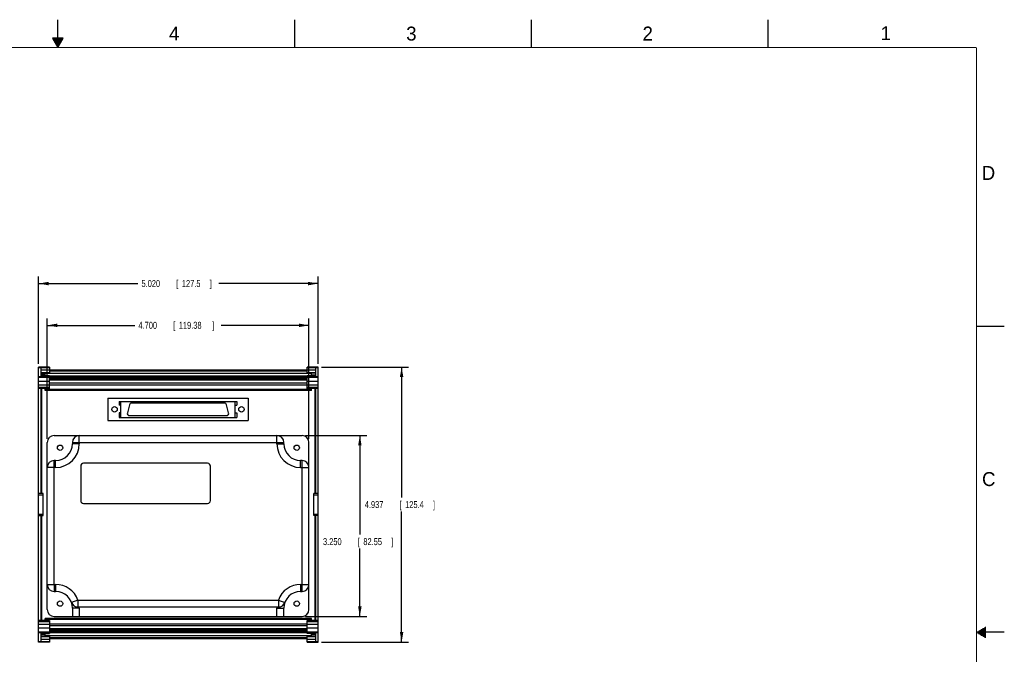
# Model space of a CAD drawing. Header units: inches. Extents: x 0 to 34, y 0 to 22.
# Tile 10 of 10: x 16.3 to 34, y 10.6 to 22. Entities that reach past the tile are written whole.
import ezdxf

# ---------------------------------------------------------------- set-up
doc = ezdxf.new("R2010")
doc.units = ezdxf.units.IN
doc.header["$LTSCALE"] = 1.87
doc.header["$MEASUREMENT"] = 0
doc.layers.get('0').update_dxf_attribs({"linetype": 'CONTINUOUS'})
doc.layers.add('DIMENSIONS', color=7, linetype='CONTINUOUS')
doc.styles.get("Standard").update_dxf_attribs({"font": 'txt', "width": 0.8})
doc.dimstyles.new('DIMSTYLE_1', dxfattribs={"dimtxt": 0.125, "dimasz": 0.18, "dimexe": 0.18, "dimexo": 0.0625, "dimgap": 0.09, "dimtad": 0, "dimtih": 1, "dimtoh": 1, "dimdec": 3, "dimzin": 4, "dimdsep": 46, "dimtxsty": 'STANDARD', "dimblk": '_FILLED', "dimblk1": '_FILLED', "dimblk2": '_FILLED', "dimcen": 0.09, "dimadec": 0, "dimazin": 0, "dimtp": 0.01, "dimtm": 0.01, "dimtfac": 1, "dimtdec": 3, "dimtofl": 0, "dimtmove": 0, "dimatfit": 3, "dimldrblk": '_FILLED', "dimfxl": 1, "dimtolj": 1, "dimtzin": 4, "dimarcsym": 0})

# ---------------------------------------------------------------- blocks, each defined once
blk = doc.blocks.new('_FILLED')
at = {"color": 0, "linetype": 'BYBLOCK'}
blk.add_solid([(0, 0), (-1, 0.174), (-1, -0.174)], dxfattribs=at)
blk = doc.blocks.new('*D0')
at = {"layer": 'DIMENSIONS', "color": 2, "linetype": 'CONTINUOUS'}
for p, q in [((16.655, 15.82), (16.655, 17.387)), ((21.675, 15.82), (21.675, 17.387)), ((16.655, 17.262), (18.44, 17.262)), ((21.675, 17.262), (19.89, 17.262))]:
    blk.add_line(p, q, dxfattribs=at)
at = {"layer": 'DIMENSIONS', "color": 2, "linetype": 'CONTINUOUS', "xscale": 0.18, "yscale": 0.18, "zscale": 0.18, "rotation": 180}
blk.add_blockref('_FILLED', (16.655, 17.262), dxfattribs=at)
at = {"layer": 'DIMENSIONS', "color": 2, "linetype": 'CONTINUOUS', "xscale": 0.18, "yscale": 0.18, "zscale": 0.18}
blk.add_blockref('_FILLED', (21.675, 17.262), dxfattribs=at)
at = {"layer": 'DIMENSIONS', "color": 2, "linetype": 'CONTINUOUS', "width": 0.8}
for s, p in [('[', (19.128, 17.2)), (']', (19.728, 17.2)), ('5.020', (18.503, 17.2)), ('127.5', (19.228, 17.2))]:
    blk.add_text(s, height=0.125, dxfattribs=at).set_placement(p)
blk = doc.blocks.new('*D1')
at = {"layer": 'DIMENSIONS', "color": 2, "linetype": 'CONTINUOUS'}
for p, q in [((21.738, 15.762), (23.3, 15.762)), ((23.175, 15.762), (23.175, 13.419)), ((23.175, 10.825), (23.175, 13.169)), ((21.738, 10.825), (23.3, 10.825))]:
    blk.add_line(p, q, dxfattribs=at)
at = {"layer": 'DIMENSIONS', "color": 2, "linetype": 'CONTINUOUS', "xscale": 0.18, "yscale": 0.18, "zscale": 0.18}
for p, rotation in [((23.175, 15.762), 90), ((23.175, 10.825), 270)]:
    blk.add_blockref('_FILLED', p, dxfattribs=dict(at, rotation=rotation))
at = {"layer": 'DIMENSIONS', "color": 2, "linetype": 'CONTINUOUS', "width": 0.8}
for s, p in [('4.937', (22.513, 13.231)), ('[', (23.138, 13.231)), ('125.4', (23.238, 13.231)), (']', (23.738, 13.231))]:
    blk.add_text(s, height=0.125, dxfattribs=at).set_placement(p)
blk = doc.blocks.new('*D2')
at = {"layer": 'DIMENSIONS', "color": 2, "linetype": 'CONTINUOUS'}
for p, q in [((21.448, 14.535), (22.55, 14.535)), ((22.425, 14.535), (22.425, 12.754)), ((22.425, 11.285), (22.425, 12.504)), ((21.448, 11.285), (22.55, 11.285))]:
    blk.add_line(p, q, dxfattribs=at)
at = {"layer": 'DIMENSIONS', "color": 2, "linetype": 'CONTINUOUS', "xscale": 0.18, "yscale": 0.18, "zscale": 0.18}
for p, rotation in [((22.425, 14.535), 90), ((22.425, 11.285), 270)]:
    blk.add_blockref('_FILLED', p, dxfattribs=dict(at, rotation=rotation))
at = {"layer": 'DIMENSIONS', "color": 2, "linetype": 'CONTINUOUS', "width": 0.8}
for s, p in [('3.250', (21.763, 12.566)), ('[', (22.388, 12.566)), ('82.55', (22.488, 12.566)), (']', (22.988, 12.566))]:
    blk.add_text(s, height=0.125, dxfattribs=at).set_placement(p)
blk = doc.blocks.new('*D3')
at = {"layer": 'DIMENSIONS', "color": 2, "linetype": 'CONTINUOUS'}
for p, q in [((16.811, 14.472), (16.811, 16.637)), ((21.511, 14.472), (21.511, 16.637)), ((16.811, 16.512), (18.386, 16.512)), ((21.511, 16.512), (19.936, 16.512))]:
    blk.add_line(p, q, dxfattribs=at)
at = {"layer": 'DIMENSIONS', "color": 2, "linetype": 'CONTINUOUS', "xscale": 0.18, "yscale": 0.18, "zscale": 0.18, "rotation": 180}
blk.add_blockref('_FILLED', (16.811, 16.512), dxfattribs=at)
at = {"layer": 'DIMENSIONS', "color": 2, "linetype": 'CONTINUOUS', "xscale": 0.18, "yscale": 0.18, "zscale": 0.18}
blk.add_blockref('_FILLED', (21.511, 16.512), dxfattribs=at)
at = {"layer": 'DIMENSIONS', "color": 2, "linetype": 'CONTINUOUS', "width": 0.8}
for s, p in [('4.700', (18.448, 16.45)), ('[', (19.073, 16.45)), ('119.38', (19.173, 16.45)), (']', (19.773, 16.45))]:
    blk.add_text(s, height=0.125, dxfattribs=at).set_placement(p)

msp = doc.modelspace()

# ---------------------------------------------------------------- linework, layer by layer
at = {"color": 2, "linetype": 'CONTINUOUS'}
for p, q in [((17, 21.5), (17, 22)), ((21.25, 22), (21.25, 21.5)), ((25.5, 22), (25.5, 21.5)), ((29.75, 22), (29.75, 21.5)), ((16.902, 21.6697), (17, 21.5)), ((17.098, 21.6697), (16.902, 21.6697)), ((16.9076, 21.66), (17.0924, 21.66)), ((16.9134, 21.65), (17.0866, 21.65)), ((16.9192, 21.64), (17.0808, 21.64)), ((16.925, 21.63), (17.0751, 21.63)), ((16.9307, 21.62), (17.0693, 21.62)), ((16.9365, 21.61), (17.0635, 21.61)), ((16.9423, 21.6), (17.0578, 21.6)), ((16.9481, 21.59), (17.052, 21.59)), ((16.9538, 21.58), (17.0462, 21.58)), ((17, 21.5), (17.098, 21.6697)), ((16.9596, 21.57), (17.0404, 21.57)), ((16.9654, 21.56), (17.0347, 21.56)), ((16.9712, 21.55), (17.0289, 21.55)), ((16.9769, 21.54), (17.0231, 21.54)), ((16.9827, 21.53), (17.0173, 21.53)), ((16.9885, 21.52), (17.0116, 21.52)), ((16.9942, 21.51), (17.0058, 21.51)), ((33.5, 16.5), (34, 16.5)), ((34, 11), (33.5, 11)), ((33.5173, 11.01), (33.6697, 11.01)), ((33.5173, 10.99), (33.6697, 10.99)), ((33.5347, 11.02), (33.6697, 11.02)), ((33.5347, 10.98), (33.6697, 10.98)), ((33.552, 11.03), (33.6697, 11.03)), ((33.552, 10.97), (33.6697, 10.97)), ((33.5693, 11.04), (33.6697, 11.04)), ((33.5866, 11.05), (33.6697, 11.05)), ((33.6039, 11.06), (33.6697, 11.06)), ((33.6213, 11.07), (33.6697, 11.07)), ((33.6386, 11.08), (33.6697, 11.08)), ((33.6559, 11.09), (33.6697, 11.09)), ((33.5693, 10.96), (33.6697, 10.96)), ((33.5866, 10.95), (33.6697, 10.95)), ((33.6039, 10.94), (33.6697, 10.94)), ((33.6213, 10.93), (33.6697, 10.93)), ((33.6386, 10.92), (33.6697, 10.92)), ((33.6559, 10.91), (33.6697, 10.91))]:
    msp.add_line(p, q, dxfattribs=at)
at = {"color": 7, "linetype": 'CONTINUOUS'}
for p, q in [((16.6554, 10.8253), (16.6554, 15.7623)), ((16.8522, 15.7623), (16.6554, 15.7623)), ((16.6554, 15.7571), (16.8522, 15.7571)), ((16.6947, 15.7544), (16.6947, 15.5891)), ((16.8522, 15.7544), (16.6947, 15.7544)), ((16.8522, 15.7623), (16.8522, 15.6556)), ((21.4782, 15.6556), (21.4782, 15.7623)), ((21.675, 15.7623), (21.4782, 15.7623)), ((21.4782, 15.7571), (21.675, 15.7571)), ((21.6357, 15.7544), (21.4782, 15.7544)), ((21.6357, 15.5891), (21.6357, 15.7544)), ((21.675, 10.8253), (21.675, 15.7623)), ((16.6947, 15.5891), (16.6554, 15.5891)), ((16.6554, 15.5843), (16.8522, 15.5843)), ((16.6947, 15.7155), (16.8522, 15.7155)), ((16.8522, 15.6614), (16.6947, 15.6614)), ((16.6947, 15.6556), (16.8522, 15.6556)), ((16.7735, 15.6247), (16.6947, 15.6247)), ((16.6947, 15.6075), (16.8522, 15.6075)), ((16.6947, 15.5943), (16.8522, 15.5943)), ((16.7735, 15.6099), (16.7735, 15.6556)), ((21.5569, 15.6496), (16.7735, 15.6496)), ((16.7735, 15.6099), (16.8522, 15.6099)), ((21.4782, 15.7072), (16.8522, 15.7072)), ((21.4782, 15.7019), (16.8522, 15.7019)), ((21.4782, 15.6885), (16.8522, 15.6885)), ((16.8522, 15.3765), (16.8522, 15.6099)), ((21.4782, 15.5982), (16.8522, 15.5982)), ((21.4782, 15.5912), (16.8522, 15.5912)), ((21.4782, 15.5904), (16.8522, 15.5904)), ((21.4782, 15.5665), (16.8522, 15.5665)), ((21.4782, 15.7155), (21.6357, 15.7155)), ((21.6357, 15.6614), (21.4782, 15.6614)), ((21.6357, 15.6556), (21.4782, 15.6556)), ((21.4782, 15.3765), (21.4782, 15.6099)), ((21.4782, 15.6099), (21.5569, 15.6099)), ((21.6357, 15.6075), (21.4782, 15.6075)), ((21.6357, 15.5943), (21.4782, 15.5943)), ((21.4782, 15.5843), (21.675, 15.5843)), ((21.5569, 15.6099), (21.5569, 15.6556)), ((21.5569, 15.6247), (21.6357, 15.6247)), ((21.675, 15.5891), (21.6357, 15.5891)), ((16.8522, 15.5043), (16.6554, 15.5043)), ((16.6554, 15.4455), (16.8522, 15.4455)), ((16.8522, 15.3962), (16.6554, 15.3962)), ((21.4782, 15.5558), (16.8522, 15.5558)), ((21.4782, 15.5426), (16.8522, 15.5426)), ((21.4782, 15.5304), (16.8522, 15.5304)), ((21.4782, 15.5251), (16.8522, 15.5251)), ((21.4782, 15.4727), (16.8522, 15.4727)), ((21.4782, 15.4386), (16.8522, 15.4386)), ((21.675, 15.5043), (21.4782, 15.5043)), ((21.4782, 15.4455), (21.675, 15.4455)), ((21.675, 15.3962), (21.4782, 15.3962)), ((16.8522, 15.3765), (16.6554, 15.3765)), ((16.6947, 15.3765), (16.6947, 13.4907)), ((16.705, 15.3616), (16.6947, 15.3616)), ((16.705, 15.3379), (16.6947, 15.3379)), ((16.705, 15.3765), (16.705, 13.4907)), ((16.7735, 15.3417), (16.7735, 15.3765)), ((21.5569, 15.3584), (16.7735, 15.3584)), ((21.5569, 15.347), (16.7735, 15.347)), ((21.5569, 15.3417), (16.7735, 15.3417)), ((21.675, 15.3765), (21.4782, 15.3765)), ((21.5569, 15.3417), (21.5569, 15.3765)), ((21.624, 13.4907), (21.624, 15.3765)), ((21.6357, 15.3616), (21.624, 15.3616)), ((21.624, 15.3379), (21.6357, 15.3379)), ((21.6357, 13.4907), (21.6357, 15.3765)), ((17.9006, 15.2065), (17.9006, 14.801)), ((17.9006, 15.2065), (20.4163, 15.2065)), ((18.1014, 15.1474), (18.1014, 15.0785)), ((18.1014, 15.1474), (20.2155, 15.1474)), ((18.1329, 15.0785), (18.1014, 15.0785)), ((18.1329, 14.86), (18.1329, 15.1474)), ((18.2878, 15.0868), (18.2488, 14.9411)), ((19.9911, 15.1159), (18.3258, 15.1159)), ((20.0681, 14.9411), (20.0291, 15.0868)), ((20.1841, 14.86), (20.1841, 15.1474)), ((20.1841, 15.0785), (20.2155, 15.0785)), ((20.2155, 15.1474), (20.2155, 15.0785)), ((20.4163, 15.2065), (20.4163, 14.801)), ((18.1014, 14.9408), (18.1014, 14.86)), ((18.1329, 14.9408), (18.1014, 14.9408)), ((18.1014, 14.86), (20.2155, 14.86)), ((18.2868, 14.8915), (20.0301, 14.8915)), ((20.1841, 14.9408), (20.2155, 14.9408)), ((20.2155, 14.9408), (20.2155, 14.86)), ((17.9006, 14.801), (20.4163, 14.801)), ((16.936, 14.5347), (21.386, 14.5347)), ((16.811, 11.4097), (16.811, 14.4097)), ((17.261, 14.4097), (17.261, 14.3847)), ((17.261, 14.4097), (21.061, 14.4097)), ((17.386, 14.3847), (17.261, 14.3847)), ((17.386, 14.4097), (17.386, 14.3847)), ((20.936, 14.3847), (20.936, 14.4097)), ((20.936, 14.3847), (21.061, 14.3847)), ((21.061, 14.3847), (21.061, 14.4097)), ((21.511, 11.4097), (21.511, 14.4097)), ((16.936, 11.8597), (16.936, 14.0847)), ((16.961, 14.0847), (16.936, 14.0847)), ((16.961, 13.9597), (16.961, 14.0847)), ((17.411, 13.9847), (17.411, 13.3647)), ((19.691, 14.0347), (17.461, 14.0347)), ((19.741, 13.3647), (19.741, 13.9847)), ((21.386, 14.0847), (21.361, 14.0847)), ((21.361, 13.9597), (21.361, 14.0847)), ((16.961, 13.9597), (16.936, 13.9597)), ((21.361, 13.9597), (21.511, 13.9597)), ((21.386, 11.7347), (21.386, 13.9597)), ((16.7341, 13.4907), (16.6554, 13.4907)), ((16.6554, 13.471), (16.7341, 13.471)), ((16.7341, 13.097), (16.7341, 13.4907)), ((21.675, 13.4907), (21.5963, 13.4907)), ((21.5963, 13.097), (21.5963, 13.4907)), ((21.5963, 13.471), (21.675, 13.471)), ((17.461, 13.3147), (19.691, 13.3147)), ((16.7341, 13.1167), (16.6554, 13.1167)), ((16.6554, 13.097), (16.7341, 13.097)), ((16.6947, 13.097), (16.6947, 11.2111)), ((16.705, 13.097), (16.705, 11.2111)), ((21.675, 13.1167), (21.5963, 13.1167)), ((21.675, 13.097), (21.5963, 13.097)), ((21.624, 11.2111), (21.624, 13.097)), ((21.6357, 11.2111), (21.6357, 13.097)), ((16.811, 11.8597), (16.961, 11.8597)), ((16.961, 11.8597), (16.961, 11.7347)), ((21.361, 11.8597), (21.386, 11.8597)), ((21.361, 11.8597), (21.361, 11.7347)), ((16.936, 11.7347), (16.961, 11.7347)), ((21.361, 11.7347), (21.386, 11.7347)), ((17.3605, 11.5797), (17.243, 11.5371)), ((17.3604, 11.5797), (20.9615, 11.5797)), ((17.3605, 11.5797), (17.3605, 11.4547)), ((20.9615, 11.5797), (21.079, 11.5371)), ((20.9615, 11.5797), (20.9615, 11.4547)), ((17.261, 11.4347), (17.261, 11.2847)), ((17.386, 11.4347), (17.261, 11.4347)), ((17.3605, 11.4547), (20.9615, 11.4547)), ((17.386, 11.4347), (17.386, 11.2847)), ((20.936, 11.4347), (21.061, 11.4347)), ((20.936, 11.2847), (20.936, 11.4347)), ((21.061, 11.2847), (21.061, 11.4347)), ((16.8522, 11.2111), (16.6554, 11.2111)), ((16.6554, 11.1915), (16.8522, 11.1915)), ((16.8522, 11.1421), (16.6554, 11.1421)), ((16.6947, 11.2497), (16.705, 11.2497)), ((16.6947, 11.2261), (16.705, 11.2261)), ((16.7735, 11.2111), (16.7735, 11.246)), ((21.5569, 11.246), (16.7735, 11.246)), ((21.5569, 11.2406), (16.7735, 11.2406)), ((21.5569, 11.2292), (16.7735, 11.2292)), ((16.8522, 11.2111), (16.8522, 10.9777)), ((21.4782, 11.149), (16.8522, 11.149)), ((16.936, 11.2847), (21.386, 11.2847)), ((21.675, 11.2111), (21.4782, 11.2111)), ((21.4782, 10.9777), (21.4782, 11.2111)), ((21.4782, 11.1915), (21.675, 11.1915)), ((21.675, 11.1421), (21.4782, 11.1421)), ((21.5569, 11.2111), (21.5569, 11.246)), ((21.6357, 11.2497), (21.624, 11.2497)), ((21.624, 11.2261), (21.6357, 11.2261)), ((16.6554, 11.0834), (16.8522, 11.0834)), ((16.8522, 11.0033), (16.6554, 11.0033)), ((16.6554, 10.9986), (16.6947, 10.9986)), ((16.6947, 10.9986), (16.6947, 10.8332)), ((16.6947, 10.9933), (16.8522, 10.9933)), ((16.6947, 10.9801), (16.8522, 10.9801)), ((16.7735, 10.9321), (16.7735, 10.9777)), ((16.7735, 10.9777), (16.8522, 10.9777)), ((21.4782, 11.1149), (16.8522, 11.1149)), ((21.4782, 11.0625), (16.8522, 11.0625)), ((21.4782, 11.0573), (16.8522, 11.0573)), ((21.4782, 11.0451), (16.8522, 11.0451)), ((21.4782, 11.0319), (16.8522, 11.0319)), ((21.4782, 11.0211), (16.8522, 11.0211)), ((21.4782, 10.9972), (16.8522, 10.9972)), ((21.4782, 10.9964), (16.8522, 10.9964)), ((21.4782, 10.9895), (16.8522, 10.9895)), ((21.4782, 11.0834), (21.675, 11.0834)), ((21.675, 11.0033), (21.4782, 11.0033)), ((21.6357, 10.9933), (21.4782, 10.9933)), ((21.6357, 10.9801), (21.4782, 10.9801)), ((21.5569, 10.9777), (21.4782, 10.9777)), ((21.5569, 10.9321), (21.5569, 10.9777)), ((21.6357, 10.9986), (21.675, 10.9986)), ((21.6357, 10.8332), (21.6357, 10.9986)), ((16.8522, 10.8306), (16.6554, 10.8306)), ((16.8522, 10.8253), (16.6554, 10.8253)), ((16.6947, 10.963), (16.7735, 10.963)), ((16.6947, 10.9321), (16.8522, 10.9321)), ((16.6947, 10.9262), (16.8522, 10.9262)), ((16.8522, 10.8721), (16.6947, 10.8721)), ((16.6947, 10.8332), (16.8522, 10.8332)), ((21.5569, 10.938), (16.7735, 10.938)), ((16.8522, 10.9321), (16.8522, 10.8253)), ((21.4782, 10.8991), (16.8522, 10.8991)), ((21.4782, 10.8857), (16.8522, 10.8857)), ((21.4782, 10.8804), (16.8522, 10.8804)), ((21.6357, 10.9321), (21.4782, 10.9321)), ((21.4782, 10.8253), (21.4782, 10.9321)), ((21.4782, 10.9262), (21.6357, 10.9262)), ((21.6357, 10.8721), (21.4782, 10.8721)), ((21.4782, 10.8332), (21.6357, 10.8332)), ((21.675, 10.8306), (21.4782, 10.8306)), ((21.4782, 10.8253), (21.675, 10.8253)), ((21.6357, 10.963), (21.5569, 10.963))]:
    msp.add_line(p, q, dxfattribs=at)
at = {"color": 7, "linetype": 'CONTINUOUS', "const_width": 0.02}
for points in [[(33.5, 21.5), (0.5, 21.5)], [(33.5, 0.5), (33.5, 21.5)]]:
    msp.add_lwpolyline(points, dxfattribs=at)
at = {"color": 7, "linetype": 'CONTINUOUS'}
for centre, radius in [((18.0187, 15.0037), 0.0492), ((20.2982, 15.0037), 0.0492), ((17.041, 14.3147), 0.048), ((21.291, 14.3147), 0.048), ((17.041, 11.5147), 0.048), ((21.291, 11.5147), 0.048)]:
    msp.add_circle(centre, radius, dxfattribs=at)
for centre, radius, start, end in [((18.3258, 15.0766), 0.0394, 90, 165), ((19.9911, 15.0766), 0.0394, 15, 90), ((18.2868, 14.9309), 0.0394, 165, 270), ((20.0301, 14.9309), 0.0394, 270, 15), ((16.936, 14.4097), 0.125, 90, 180), ((17.386, 14.4097), 0.125, 90, 180), ((20.936, 14.4097), 0.125, 0, 90), ((21.386, 14.4097), 0.125, 0, 90), ((16.961, 14.3847), 0.3, 270, 360), ((16.961, 14.3847), 0.425, 270, 360), ((21.361, 14.3847), 0.425, 180, 270), ((21.361, 14.3847), 0.3, 180, 270), ((16.936, 13.9597), 0.125, 90, 180), ((17.461, 13.9847), 0.05, 90, 180), ((19.691, 13.9847), 0.05, 0, 90), ((21.386, 13.9597), 0.125, 0, 90), ((17.461, 13.3647), 0.05, 180, 270), ((19.691, 13.3647), 0.05, 270, 360), ((16.936, 11.8597), 0.125, 180, 270), ((16.961, 11.4347), 0.425, 19.94933, 90), ((21.361, 11.4347), 0.425, 90, 160.05065), ((21.386, 11.8597), 0.125, 270, 360), ((16.961, 11.4347), 0.3, 0, 90), ((21.361, 11.4347), 0.3, 90, 180), ((17.3605, 11.5797), 0.125, 199.94857, 270), ((20.9615, 11.5797), 0.125, 270, 340.05143), ((16.936, 11.4097), 0.125, 180, 270), ((16.961, 11.4347), 0.425, 0, 2.69727), ((21.361, 11.4347), 0.425, 177.30273, 180), ((21.386, 11.4097), 0.125, 270, 360)]:
    msp.add_arc(centre, radius, start, end, dxfattribs=at)
for points, knots in [([(17.386, 14.4547), (17.386, 14.4582), (17.386, 14.4651), (17.386, 14.4752), (17.386, 14.4847), (17.386, 14.4936), (17.386, 14.5017), (17.386, 14.5091), (17.386, 14.5157), (17.386, 14.5213), (17.386, 14.5259), (17.386, 14.5296), (17.386, 14.5323), (17.386, 14.5339), (17.386, 14.5346), (17.386, 14.5347)], [0, 0, 0, 0, 0.131481, 0.2579943, 0.3773015, 0.4885477, 0.5908526, 0.6833381, 0.7651836, 0.8356541, 0.8941417, 0.9401551, 0.9733056, 0.9933113, 1, 1, 1, 1]), ([(20.936, 14.4547), (20.936, 14.4582), (20.936, 14.4651), (20.936, 14.4752), (20.936, 14.4847), (20.936, 14.4936), (20.936, 14.5017), (20.936, 14.5091), (20.936, 14.5157), (20.936, 14.5213), (20.936, 14.5259), (20.936, 14.5296), (20.936, 14.5323), (20.936, 14.5339), (20.936, 14.5346), (20.936, 14.5347)], [0, 0, 0, 0, 0.131481, 0.2579943, 0.3773015, 0.4885477, 0.5908526, 0.6833381, 0.7651836, 0.8356541, 0.8941417, 0.9401551, 0.9733056, 0.9933113, 1, 1, 1, 1]), ([(17.386, 14.4097), (17.386, 14.4136), (17.386, 14.4212), (17.386, 14.4325), (17.386, 14.4436), (17.386, 14.451), (17.386, 14.4547)], [0, 0, 0, 0, 0.2546534, 0.5072361, 0.7563286, 1, 1, 1, 1]), ([(20.936, 14.4097), (20.936, 14.4136), (20.9359, 14.4212), (20.9359, 14.4325), (20.936, 14.4436), (20.936, 14.451), (20.936, 14.4547)], [0, 0, 0, 0, 0.2546534, 0.5072361, 0.7563286, 1, 1, 1, 1]), ([(21.386, 13.9597), (21.386, 13.9636), (21.3859, 13.9712), (21.3859, 13.9825), (21.386, 13.9936), (21.386, 14.001), (21.386, 14.0047)], [0, 0, 0, 0, 0.2546534, 0.5072361, 0.7563286, 1, 1, 1, 1]), ([(21.386, 14.0047), (21.386, 14.0082), (21.386, 14.0151), (21.386, 14.0252), (21.386, 14.0347), (21.386, 14.0436), (21.386, 14.0517), (21.386, 14.0591), (21.386, 14.0657), (21.386, 14.0713), (21.386, 14.0759), (21.386, 14.0796), (21.386, 14.0823), (21.386, 14.0839), (21.386, 14.0846), (21.386, 14.0847)], [0, 0, 0, 0, 0.131481, 0.2579943, 0.3773015, 0.4885477, 0.5908526, 0.6833381, 0.7651836, 0.8356541, 0.8941417, 0.9401551, 0.9733056, 0.9933113, 1, 1, 1, 1]), ([(16.891, 13.9598), (16.8875, 13.9598), (16.8806, 13.9597), (16.8705, 13.9597), (16.861, 13.9597), (16.8521, 13.9597), (16.844, 13.9597), (16.8366, 13.9597), (16.8301, 13.9597), (16.8244, 13.9597), (16.8198, 13.9597), (16.8161, 13.9597), (16.8134, 13.9597), (16.8119, 13.9597), (16.8111, 13.9597), (16.811, 13.9597)], [0, 0, 0, 0, 0.131481, 0.2579943, 0.3773015, 0.4885477, 0.5908526, 0.6833381, 0.7651836, 0.8356541, 0.8941417, 0.9401551, 0.9733056, 0.9933113, 1, 1, 1, 1]), ([(16.936, 13.9597), (16.9321, 13.9597), (16.9246, 13.9597), (16.9132, 13.9597), (16.9021, 13.9597), (16.8947, 13.9598), (16.891, 13.9598)], [0, 0, 0, 0, 0.2546534, 0.5072361, 0.7563286, 1, 1, 1, 1]), ([(16.936, 11.8597), (16.936, 11.8559), (16.936, 11.8483), (16.936, 11.837), (16.936, 11.8258), (16.936, 11.8185), (16.936, 11.8148)], [0, 0, 0, 0, 0.2546534, 0.5072361, 0.7563286, 1, 1, 1, 1]), ([(21.386, 11.8597), (21.3898, 11.8598), (21.3974, 11.8598), (21.4087, 11.8598), (21.4199, 11.8597), (21.4272, 11.8597), (21.4309, 11.8597)], [0, 0, 0, 0, 0.2546534, 0.5072361, 0.7563286, 1, 1, 1, 1]), ([(21.431, 11.8597), (21.4345, 11.8597), (21.4413, 11.8597), (21.4514, 11.8597), (21.4609, 11.8597), (21.4698, 11.8597), (21.478, 11.8597), (21.4853, 11.8597), (21.4919, 11.8597), (21.4975, 11.8597), (21.5022, 11.8597), (21.5058, 11.8597), (21.5085, 11.8597), (21.5101, 11.8597), (21.5108, 11.8597), (21.511, 11.8597)], [0, 0, 0, 0, 0.131481, 0.2579943, 0.3773015, 0.4885477, 0.5908526, 0.6833381, 0.7651836, 0.8356541, 0.8941417, 0.9401551, 0.9733056, 0.9933113, 1, 1, 1, 1]), ([(16.936, 11.8147), (16.936, 11.8112), (16.936, 11.8044), (16.936, 11.7943), (16.936, 11.7848), (16.936, 11.7759), (16.936, 11.7677), (16.936, 11.7604), (16.936, 11.7538), (16.936, 11.7482), (16.936, 11.7435), (16.936, 11.7399), (16.936, 11.7372), (16.936, 11.7356), (16.936, 11.7349), (16.936, 11.7347)], [0, 0, 0, 0, 0.131481, 0.2579943, 0.3773015, 0.4885477, 0.5908526, 0.6833381, 0.7651836, 0.8356541, 0.8941417, 0.9401551, 0.9733056, 0.9933113, 1, 1, 1, 1])]:
    msp.add_open_spline(points, degree=3, knots=knots, dxfattribs=at)
for points in [[(17.386, 14.4547), (17.386, 14.4547), (17.386, 14.4547), (17.386, 14.4547)], [(20.936, 14.4547), (20.936, 14.4547), (20.936, 14.4547), (20.936, 14.4547)], [(21.386, 14.0047), (21.386, 14.0047), (21.386, 14.0047), (21.386, 14.0047)], [(16.891, 13.9598), (16.891, 13.9598), (16.891, 13.9598), (16.891, 13.9598)], [(21.4309, 11.8597), (21.4309, 11.8597), (21.4309, 11.8597), (21.431, 11.8597)], [(16.936, 11.8148), (16.936, 11.8148), (16.936, 11.8148), (16.936, 11.8147)]]:
    msp.add_open_spline(points, degree=3, dxfattribs=at)

# ---------------------------------------------------------------- texts
at = {"color": 2, "linetype": 'CONTINUOUS'}
for s, p in [('4', (18.9977, 21.6277)), ('3', (23.257, 21.6259)), ('2', (27.5025, 21.6262)), ('1', (31.7781, 21.6326)), ('D', (33.5947, 19.1236)), ('C', (33.6004, 13.6267))]:
    msp.add_text(s, height=0.25, dxfattribs=at).set_placement(p)

# ---------------------------------------------------------------- dimensions: what is measured, and where the dimension line sits
at = {"layer": 'DIMENSIONS', "color": 2, "linetype": 'CONTINUOUS'}
for base, p1, p2, angle, picture, middle in [((16.6554, 17.2623), (21.675, 15.8196), (16.6554, 15.8196), 180, '*D0', (19.1652, 17.2623)), ((16.811, 16.5123), (21.511, 14.4722), (16.811, 14.4722), 180, '*D3', (19.161, 16.5123)), ((23.175, 10.8253), (21.7375, 15.7623), (21.7375, 10.8253), 270, '*D1', (23.175, 13.2938)), ((22.425, 14.5347), (21.4485, 11.2847), (21.4485, 14.5347), 90, '*D2', (22.425, 12.6288))]:
    dim = msp.add_linear_dim(base=base, p1=p1, p2=p2, angle=angle, dimstyle='DIMSTYLE_1', dxfattribs=at)
    dim.commit()
    dim.dimension.update_dxf_attribs({"geometry": picture, "text_midpoint": middle, "dimtype": 160})

doc.saveas('drawing.dxf')
